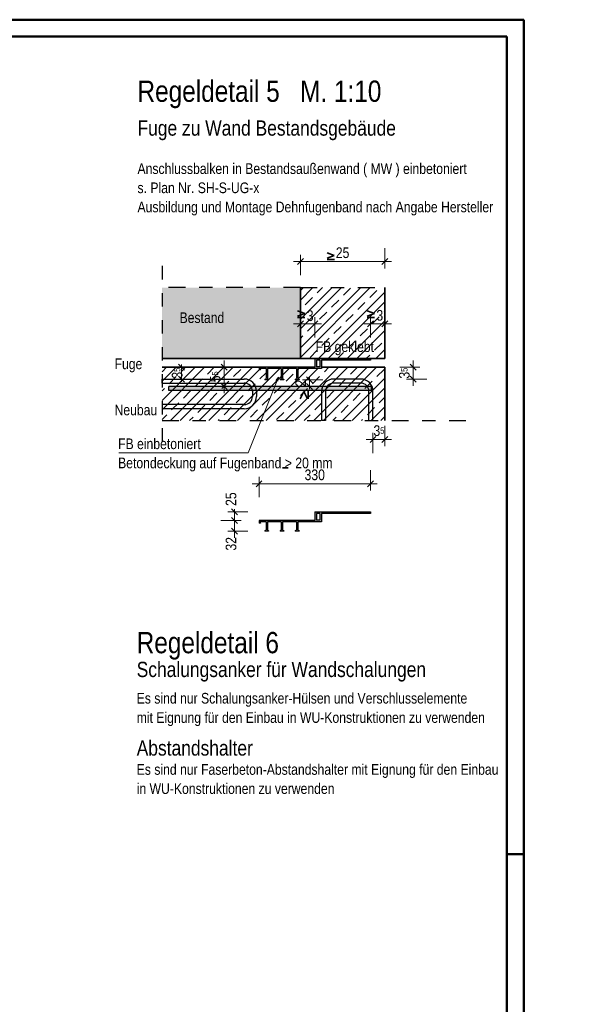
# Model space of a CAD drawing. Header units: millimetres. Extents: x -4 to 30.7, y -2.9 to 30.7.
# Tile 39 of 39: x 26 to 30.2, y 13.7 to 21. Entities that reach past the tile are written whole.
import ezdxf

# ---------------------------------------------------------------- set-up
doc = ezdxf.new("R2010")
doc.units = ezdxf.units.MM
doc.linetypes.add('DASHDOT', pattern=[1, 0.5, -0.25, 0, -0.25])
doc.linetypes.add('HIDDEN', pattern=[0.375, 0.25, -0.125])
doc.styles.add('Arial Narrow', font='ARIALN.TTF')
doc.dimstyles.new('Arch_Strakon_dimstyle', dxfattribs={"dimtxt": 12.5, "dimasz": 1, "dimexe": 1.25, "dimexo": 0.0625, "dimgap": 1, "dimtad": 0, "dimdec": 5, "dimzin": 12, "dimdsep": 46, "dimtxsty": 'Arial Narrow', "dimblk": 'Arrowhead_Tick', "dimsah": 1, "dimcen": 0, "dimse1": 1, "dimse2": 1, "dimclrd": 6, "dimclrt": 2, "dimazin": 0, "dimtfac": 1, "dimtdec": 4, "dimtmove": 0, "dimatfit": 3, "dimldrblk": 'NONE', "dimfxl": 1, "dimtvp": 1, "dimtolj": 1, "dimtzin": 0, "dimlwd": 13, "dimarcsym": 2})
pattern_1 = [(45, (0, 0), (-0.106066, 0.106066), []), (45, (-0.03536, 0.03536), (-0.106066, 0.106066), []), (45, (-0.07071, 0.07071), (-0.106066, 0.106066), [0.075, -0.05])]

# ---------------------------------------------------------------- blocks, each defined once
blk = doc.blocks.new('Arrowhead_Tick')
at = {"color": 0, "linetype": 'Continuous', "lineweight": -2}
for p, q in [((0, 10), (0, -5)), ((-1, 0), (0, 0)), ((5, 0), (0, 0))]:
    blk.add_line(p, q, dxfattribs=at)
at = {"color": 2, "linetype": 'Continuous', "lineweight": 35}
blk.add_line((2.21, 2.21), (-2.21, -2.21), dxfattribs=at)
blk = doc.blocks.new('*D19')
at = {"color": 6, "linetype": 'Continuous', "lineweight": 13}
blk.add_line((27.7752, 17.5916), (28.5802, 17.5916), dxfattribs=at)
at = {"layer": 'Defpoints', "color": 0}
for p in [(28.5902, 17.5916), (28.5902, 17.3826), (27.7652, 17.3201)]:
    blk.add_point(p, dxfattribs=at)
at = {"color": 6, "lineweight": 13, "xscale": 0.01, "yscale": 0.01, "zscale": 0.01, "rotation": 180}
blk.add_blockref('Arrowhead_Tick', (27.7652, 17.5916), dxfattribs=at)
at = {"color": 6, "lineweight": 13, "xscale": 0.01, "yscale": 0.01, "zscale": 0.01}
blk.add_blockref('Arrowhead_Tick', (28.5902, 17.5916), dxfattribs=at)
at = {"color": 2, "lineweight": 35, "insert": (28.1777, 17.6568), "char_height": 0.07875, "attachment_point": 5, "style": 'Arial Narrow'}
blk.add_mtext('\\A1;330', dxfattribs=at)
blk = doc.blocks.new('_None')
blk = doc.blocks.new('*D20')
at = {"color": 6, "linetype": 'Continuous', "lineweight": 13}
blk.add_line((27.5833, 17.2501), (27.5833, 17.3101), dxfattribs=at)
at = {"layer": 'Defpoints', "color": 0}
for p in [(27.5833, 17.3201), (27.7652, 17.3201), (27.8089, 17.2401)]:
    blk.add_point(p, dxfattribs=at)
at = {"color": 6, "lineweight": 13, "xscale": 0.01, "yscale": 0.01, "zscale": 0.01}
for p, rotation in [((27.5833, 17.3201), 90), ((27.5833, 17.2401), 270)]:
    blk.add_blockref('Arrowhead_Tick', p, dxfattribs=dict(at, rotation=rotation))
at = {"color": 2, "lineweight": 35, "insert": (27.5583, 17.1471), "char_height": 0.07875, "attachment_point": 5, "rotation": 90, "style": 'Arial Narrow'}
blk.add_mtext('\\A1;32', dxfattribs=at)
blk = doc.blocks.new('*D21')
at = {"color": 6, "linetype": 'Continuous', "lineweight": 13}
for p, q in [((27.5833, 17.3926), (27.5833, 17.4026)), ((27.5833, 17.3201), (27.5833, 17.3826)), ((27.5833, 17.3101), (27.5833, 17.3001))]:
    blk.add_line(p, q, dxfattribs=at)
at = {"layer": 'Defpoints', "color": 0}
for p in [(27.5833, 17.3826), (28.1777, 17.3826), (27.7652, 17.3201)]:
    blk.add_point(p, dxfattribs=at)
at = {"color": 6, "lineweight": 13, "xscale": 0.01, "yscale": 0.01, "zscale": 0.01}
for p, rotation in [((27.5833, 17.3201), 90), ((27.5833, 17.3826), 270)]:
    blk.add_blockref('Arrowhead_Tick', p, dxfattribs=dict(at, rotation=rotation))
at = {"color": 2, "lineweight": 35, "insert": (27.5583, 17.4773), "char_height": 0.07875, "attachment_point": 5, "rotation": 90, "style": 'Arial Narrow'}
blk.add_mtext('\\A1;25', dxfattribs=at)
blk = doc.blocks.new('*D22')
at = {"color": 6, "linetype": 'Continuous', "lineweight": 13}
blk.add_line((28.0814, 19.2351), (28.6864, 19.2351), dxfattribs=at)
at = {"layer": 'Defpoints', "color": 0}
for p in [(28.6964, 19.2351), (28.0714, 19.0426), (28.6964, 19.0426)]:
    blk.add_point(p, dxfattribs=at)
at = {"color": 6, "lineweight": 13, "xscale": 0.01, "yscale": 0.01, "zscale": 0.01}
blk.add_blockref('Arrowhead_Tick', (28.6964, 19.2351), dxfattribs=at)
at = {"color": 6, "lineweight": 13, "xscale": 0.01, "yscale": 0.01, "zscale": 0.01, "rotation": 180}
blk.add_blockref('Arrowhead_Tick', (28.0714, 19.2351), dxfattribs=at)
at = {"color": 2, "lineweight": 35, "insert": (28.3839, 19.3003), "char_height": 0.07875, "attachment_point": 5, "style": 'Arial Narrow'}
blk.add_mtext('\\A1;25', dxfattribs=at)
blk = doc.blocks.new('*D23')
at = {"color": 6, "linetype": 'Continuous', "lineweight": 13}
for p, q in [((28.138, 18.3709), (28.138, 18.3809)), ((28.138, 18.3109), (28.138, 18.3609)), ((28.138, 18.3009), (28.138, 18.2909))]:
    blk.add_line(p, q, dxfattribs=at)
at = {"layer": 'Defpoints', "color": 0}
for p in [(28.0614, 18.3609), (28.138, 18.3609), (28.5973, 18.3109)]:
    blk.add_point(p, dxfattribs=at)
at = {"color": 6, "lineweight": 13, "xscale": 0.01, "yscale": 0.01, "zscale": 0.01}
for p, rotation in [((28.138, 18.3109), 90), ((28.138, 18.3609), 270)]:
    blk.add_blockref('Arrowhead_Tick', p, dxfattribs=dict(at, rotation=rotation))
at = {"color": 2, "lineweight": 35, "insert": (28.0735, 18.3359), "char_height": 0.07875, "attachment_point": 5, "rotation": 90, "style": 'Arial Narrow'}
blk.add_mtext('\\A1;2', dxfattribs=at)
blk = doc.blocks.new('*D24')
at = {"color": 6, "linetype": 'Continuous', "lineweight": 13}
blk.add_line((28.6189, 17.9187), (28.6864, 17.9187), dxfattribs=at)
at = {"layer": 'Defpoints', "color": 0}
for p in [(28.6089, 18.0594), (28.6964, 18.0594), (28.6964, 17.9187)]:
    blk.add_point(p, dxfattribs=at)
at = {"color": 6, "lineweight": 13, "xscale": 0.01, "yscale": 0.01, "zscale": 0.01}
blk.add_blockref('Arrowhead_Tick', (28.6964, 17.9187), dxfattribs=at)
at = {"color": 6, "lineweight": 13, "xscale": 0.01, "yscale": 0.01, "zscale": 0.01, "rotation": 180}
blk.add_blockref('Arrowhead_Tick', (28.6089, 17.9187), dxfattribs=at)
at = {"color": 2, "lineweight": 35, "insert": (28.6527, 17.9839), "char_height": 0.07875, "attachment_point": 5, "style": 'Arial Narrow'}
blk.add_mtext('\\A1;3{\\A1;\\H.6x;\\S5;}', dxfattribs=at)
blk = doc.blocks.new('*D25')
at = {"color": 6, "linetype": 'Continuous', "lineweight": 13}
blk.add_line((28.9065, 18.3759), (28.9065, 18.4434), dxfattribs=at)
at = {"layer": 'Defpoints', "color": 0}
for p in [(28.6964, 18.4534), (28.9065, 18.4534), (28.5189, 18.3659)]:
    blk.add_point(p, dxfattribs=at)
at = {"color": 6, "lineweight": 13, "xscale": 0.01, "yscale": 0.01, "zscale": 0.01}
for p, rotation in [((28.9065, 18.4534), 90), ((28.9065, 18.3659), 270)]:
    blk.add_blockref('Arrowhead_Tick', p, dxfattribs=dict(at, rotation=rotation))
at = {"color": 2, "lineweight": 35, "insert": (28.8413, 18.4096), "char_height": 0.07875, "attachment_point": 5, "rotation": 90, "style": 'Arial Narrow'}
blk.add_mtext('\\A1;3{\\A1;\\H.6x;\\S5;}', dxfattribs=at)
blk = doc.blocks.new('*D26')
at = {"color": 6, "linetype": 'Continuous', "lineweight": 13}
blk.add_line((27.5065, 18.3209), (27.5065, 18.4434), dxfattribs=at)
at = {"layer": 'Defpoints', "color": 0}
for p in [(27.5065, 18.4534), (28.6964, 18.4534), (28.5973, 18.3109)]:
    blk.add_point(p, dxfattribs=at)
at = {"color": 6, "lineweight": 13, "xscale": 0.01, "yscale": 0.01, "zscale": 0.01}
for p, rotation in [((27.5065, 18.4534), 90), ((27.5065, 18.3109), 270)]:
    blk.add_blockref('Arrowhead_Tick', p, dxfattribs=dict(at, rotation=rotation))
at = {"color": 2, "lineweight": 35, "insert": (27.4414, 18.3821), "char_height": 0.07875, "attachment_point": 5, "rotation": 90, "style": 'Arial Narrow'}
blk.add_mtext('\\A1;5{\\A1;\\H.6x;\\S5;}', dxfattribs=at)
blk = doc.blocks.new('*D27')
at = {"color": 6, "linetype": 'Continuous', "lineweight": 13}
for p, q in [((27.1923, 18.4634), (27.1923, 18.4734)), ((27.1923, 18.3659), (27.1923, 18.4534)), ((27.1923, 18.3559), (27.1923, 18.3459))]:
    blk.add_line(p, q, dxfattribs=at)
at = {"layer": 'Defpoints', "color": 0}
for p in [(27.0473, 18.4534), (27.1923, 18.4534), (27.0473, 18.3659)]:
    blk.add_point(p, dxfattribs=at)
at = {"color": 6, "lineweight": 13, "xscale": 0.01, "yscale": 0.01, "zscale": 0.01}
for p, rotation in [((27.1923, 18.4534), 270), ((27.1923, 18.3659), 90)]:
    blk.add_blockref('Arrowhead_Tick', p, dxfattribs=dict(at, rotation=rotation))
at = {"color": 2, "lineweight": 35, "insert": (27.1596, 18.4096), "char_height": 0.07875, "attachment_point": 5, "rotation": 90, "style": 'Arial Narrow'}
blk.add_mtext('\\A1;3{\\A1;\\H.6x;\\S5;}', dxfattribs=at)

msp = doc.modelspace()

# ---------------------------------------------------------------- hatches: boundary and pattern name
at = {"lineweight": 13, "true_color": 0xf0f0f0}
msp.add_hatch(color=7, dxfattribs=at).paths.add_polyline_path([(28.071443, 19.042584), (28.071443, 18.518372), (27.047318, 18.518372), (27.047318, 19.042584)])
at = {"lineweight": 13}
h = msp.add_hatch(dxfattribs=at)
h.set_pattern_fill('wuB', color=6, scale=0.01, angle=45, style=0, pattern_type=2)
h.set_pattern_definition(pattern_1)
h.paths.add_polyline_path([(28.071443, 18.518372), (28.696443, 18.518372), (28.696443, 19.042584), (28.071443, 19.042584)])
at = {"lineweight": 13, "true_color": 0xff002d}
h = msp.add_hatch(color=240, dxfattribs=at)
h.paths.add_polyline_path([(28.227693, 18.505872), (28.590193, 18.505872), (28.590193, 18.518372), (28.177693, 18.518372), (28.177693, 18.453372), (27.765193, 18.453372), (27.765193, 18.433372), (27.775193, 18.433372), (27.770193, 18.443372), (27.817693, 18.443372), (27.817693, 18.370872), (27.808943, 18.363372), (27.808943, 18.360872), (27.836443, 18.360872), (27.836443, 18.363372), (27.827693, 18.370872), (27.827693, 18.443372), (27.930193, 18.443372), (27.930193, 18.370872), (27.921443, 18.363372), (27.921443, 18.360872), (27.948943, 18.360872), (27.948943, 18.363372), (27.940193, 18.370872), (27.940193, 18.443372), (28.042693, 18.443372), (28.042693, 18.370872), (28.033943, 18.363372), (28.033943, 18.360872), (28.061443, 18.360872), (28.061443, 18.363372), (28.052693, 18.370872), (28.052693, 18.443372), (28.227693, 18.443372)])
h.paths.add_polyline_path([(28.215193, 18.455872), (28.215193, 18.505872), (28.190193, 18.505872), (28.190193, 18.455872)])
at = {"lineweight": 13}
h = msp.add_hatch(dxfattribs=at)
h.set_pattern_fill('wuB', color=6, scale=0.01, angle=45, style=0, pattern_type=2)
h.set_pattern_definition(pattern_1)
h.paths.add_polyline_path([(28.696443, 18.453372), (28.696443, 18.059392), (27.047318, 18.059392), (27.047318, 18.453372), (27.765193, 18.453372), (27.765193, 18.433372), (27.775193, 18.433372), (27.770193, 18.443372), (27.817693, 18.443372), (27.817693, 18.370872), (27.808943, 18.363372), (27.808943, 18.360872), (27.836443, 18.360872), (27.836443, 18.363372), (27.827693, 18.370872), (27.827693, 18.443372), (27.930193, 18.443372), (27.930193, 18.370872), (27.921443, 18.363372), (27.921443, 18.360872), (27.948943, 18.360872), (27.948943, 18.363372), (27.940193, 18.370872), (27.940193, 18.443372), (28.042693, 18.443372), (28.042693, 18.370872), (28.033943, 18.363372), (28.033943, 18.360872), (28.061443, 18.360872), (28.061443, 18.363372), (28.052693, 18.370872), (28.052693, 18.443372), (28.227693, 18.443372), (28.227693, 18.453372)])
at = {"lineweight": 13, "true_color": 0x808080}
msp.add_hatch(color=8, dxfattribs=at).paths.add_polyline_path([(28.597318, 18.310872), (28.597318, 18.280872), (27.097318, 18.280872), (27.097318, 18.310872)])
at = {"lineweight": 13, "true_color": 0xff0000}
h = msp.add_hatch(color=1, dxfattribs=at)
h.paths.add_polyline_path([(28.227693, 17.370072), (28.590193, 17.370072), (28.590193, 17.382572), (28.177693, 17.382572), (28.177693, 17.320072), (27.765193, 17.320072), (27.765193, 17.300072), (27.775193, 17.300072), (27.770193, 17.310072), (27.817693, 17.310072), (27.817693, 17.250072), (27.808943, 17.242572), (27.808943, 17.240072), (27.836443, 17.240072), (27.836443, 17.242572), (27.827693, 17.250072), (27.827693, 17.310072), (27.930193, 17.310072), (27.930193, 17.250072), (27.921443, 17.242572), (27.921443, 17.240072), (27.948943, 17.240072), (27.948943, 17.242572), (27.940193, 17.250072), (27.940193, 17.310072), (28.042693, 17.310072), (28.042693, 17.250072), (28.033943, 17.242572), (28.033943, 17.240072), (28.061443, 17.240072), (28.061443, 17.242572), (28.052693, 17.250072), (28.052693, 17.310072), (28.227693, 17.310072)])
h.paths.add_polyline_path([(28.215193, 17.322572), (28.215193, 17.370072), (28.190193, 17.370072), (28.190193, 17.322572)])

# ---------------------------------------------------------------- linework, layer by layer
at = {"color": 4, "linetype": 'Continuous', "lineweight": 50}
for p, q in [((29.725, 21.025), (0, 21.025)), ((29.725, 0), (29.725, 21.025)), ((29.6, 20.9), (0.5, 20.9)), ((29.6, 0.125), (29.6, 20.9))]:
    msp.add_line(p, q, dxfattribs=at)
at = {"color": 2, "linetype": 'Continuous', "lineweight": 35}
for p, q in [((28.268837, 19.299365), (28.32169, 19.280445)), ((28.32169, 19.280445), (28.268837, 19.260264)), ((28.268837, 19.251435), (28.323452, 19.251435)), ((28.071443, 19.042584), (28.071443, 18.518372)), ((28.696443, 19.042584), (28.696443, 18.518372)), ((28.050404, 18.86959), (28.103257, 18.85067)), ((28.566541, 18.86959), (28.619393, 18.85067)), ((28.103257, 18.85067), (28.050404, 18.83049)), ((28.050404, 18.821661), (28.105018, 18.821661)), ((28.619393, 18.85067), (28.566541, 18.83049)), ((28.566541, 18.821661), (28.621155, 18.821661)), ((28.071443, 18.518372), (27.047318, 18.518372)), ((28.696443, 18.518372), (28.071443, 18.518372)), ((27.765193, 18.453372), (27.047318, 18.453372)), ((28.696443, 18.453372), (28.227693, 18.453372)), ((28.696443, 18.453372), (28.696443, 18.059392)), ((28.09708, 18.273523), (28.070155, 18.219032)), ((28.123365, 18.219032), (28.09708, 18.273523)), ((28.129775, 18.219032), (28.129775, 18.275447)), ((27.939319, 17.708426), (27.981607, 17.708426))]:
    msp.add_line(p, q, dxfattribs=at)
at = {"color": 3, "linetype": 'HIDDEN', "lineweight": 25, "ltscale": 0.25}
msp.add_line((27.047318, 19.202725), (27.047318, 17.844251), dxfattribs=at)
at = {"color": 3, "linetype": 'DASHDOT', "lineweight": 25, "ltscale": 0.25}
for p, q in [((28.071443, 19.042584), (27.047318, 19.042584)), ((28.071443, 19.042584), (28.696443, 19.042584)), ((27.047318, 18.059392), (29.303536, 18.059392))]:
    msp.add_line(p, q, dxfattribs=at)
at = {"color": 2, "linetype": 'Continuous', "lineweight": 35, "ltscale": 0.4}
for p, q in [((28.09354, 18.796787), (28.049346, 18.752593)), ((28.19979, 18.796787), (28.155596, 18.752593)), ((28.61229, 18.796787), (28.568096, 18.752593)), ((28.71854, 18.796787), (28.674346, 18.752593))]:
    msp.add_line(p, q, dxfattribs=at)
at = {"color": 6, "linetype": 'Continuous', "lineweight": 13, "ltscale": 0.4}
for p, q in [((28.071443, 18.82469), (28.071443, 18.67469)), ((28.177693, 18.82469), (28.177693, 18.67469)), ((28.590193, 18.82469), (28.590193, 18.67469)), ((28.696443, 18.82469), (28.696443, 18.67469)), ((28.021443, 18.77469), (28.227693, 18.77469)), ((28.540193, 18.77469), (28.746443, 18.77469))]:
    msp.add_line(p, q, dxfattribs=at)
at = {"color": 3, "linetype": 'Continuous', "lineweight": 25}
for p, q in [((28.177693, 18.518372), (28.177693, 18.453372)), ((28.215193, 18.505872), (28.190193, 18.505872)), ((28.190193, 18.505872), (28.190193, 18.455872)), ((28.215193, 18.505872), (28.215193, 18.455872)), ((28.590193, 18.505872), (28.227693, 18.505872)), ((28.227693, 18.505872), (28.227693, 18.453372)), ((28.590193, 18.518372), (28.590193, 18.505872)), ((28.177693, 18.453372), (27.765193, 18.453372)), ((27.765193, 18.453372), (27.765193, 18.433372)), ((27.775193, 18.433372), (27.765193, 18.433372)), ((27.817693, 18.443372), (27.770193, 18.443372)), ((27.770193, 18.443372), (27.775193, 18.433372)), ((27.817693, 18.443372), (27.817693, 18.370872)), ((27.930193, 18.443372), (27.827693, 18.443372)), ((27.827693, 18.443372), (27.827693, 18.370872)), ((27.930193, 18.443372), (27.930193, 18.370872)), ((28.042693, 18.443372), (27.940193, 18.443372)), ((27.940193, 18.443372), (27.940193, 18.370872)), ((28.042693, 18.443372), (28.042693, 18.370872)), ((28.227693, 18.443372), (28.052693, 18.443372)), ((28.052693, 18.443372), (28.052693, 18.370872)), ((28.215193, 18.455872), (28.190193, 18.455872)), ((28.227693, 18.453372), (28.227693, 18.443372)), ((27.047318, 18.365872), (27.656443, 18.365872)), ((27.047318, 18.335872), (27.047318, 18.365872)), ((27.808943, 18.363372), (27.817693, 18.370872)), ((27.808943, 18.363372), (27.808943, 18.360872)), ((27.836443, 18.360872), (27.808943, 18.360872)), ((27.827693, 18.370872), (27.836443, 18.363372)), ((27.836443, 18.363372), (27.836443, 18.360872)), ((27.921443, 18.363372), (27.930193, 18.370872)), ((27.921443, 18.363372), (27.921443, 18.360872)), ((27.948943, 18.360872), (27.921443, 18.360872)), ((27.940193, 18.370872), (27.948943, 18.363372)), ((27.948943, 18.363372), (27.948943, 18.360872)), ((28.033943, 18.363372), (28.042693, 18.370872)), ((28.033943, 18.363372), (28.033943, 18.360872)), ((28.061443, 18.360872), (28.033943, 18.360872)), ((28.052693, 18.370872), (28.061443, 18.363372)), ((28.061443, 18.363372), (28.061443, 18.360872)), ((28.518943, 18.365872), (28.317693, 18.365872)), ((27.047318, 18.335872), (27.656443, 18.335872)), ((28.597318, 18.310872), (27.097318, 18.310872)), ((27.097318, 18.280872), (27.097318, 18.310872)), ((28.518943, 18.335872), (28.317693, 18.335872)), ((28.597318, 18.280872), (28.597318, 18.310872)), ((28.597318, 18.280872), (27.097318, 18.280872)), ((27.716443, 18.275872), (27.716443, 18.236892)), ((27.746443, 18.275872), (27.746443, 18.236892)), ((28.227693, 18.275872), (28.227693, 18.059392)), ((28.257693, 18.275872), (28.257693, 18.059392)), ((28.578943, 18.059392), (28.578943, 18.275872)), ((28.608943, 18.059392), (28.608943, 18.275872)), ((27.656443, 18.176892), (27.047318, 18.176892)), ((27.047318, 18.176892), (27.047318, 18.146892)), ((27.656443, 18.146892), (27.047318, 18.146892)), ((28.257693, 18.059392), (28.227693, 18.059392)), ((28.578943, 18.059392), (28.608943, 18.059392)), ((28.177693, 17.382572), (28.177693, 17.320072)), ((28.177693, 17.382572), (28.590193, 17.382572)), ((28.215193, 17.370072), (28.190193, 17.370072)), ((28.190193, 17.370072), (28.190193, 17.322572)), ((28.215193, 17.370072), (28.215193, 17.322572)), ((28.590193, 17.370072), (28.227693, 17.370072)), ((28.227693, 17.370072), (28.227693, 17.320072)), ((28.590193, 17.382572), (28.590193, 17.370072)), ((28.177693, 17.320072), (27.765193, 17.320072)), ((27.765193, 17.320072), (27.765193, 17.300072)), ((27.775193, 17.300072), (27.765193, 17.300072)), ((27.817693, 17.310072), (27.770193, 17.310072)), ((27.770193, 17.310072), (27.775193, 17.300072)), ((27.817693, 17.310072), (27.817693, 17.250072)), ((27.930193, 17.310072), (27.827693, 17.310072)), ((27.827693, 17.310072), (27.827693, 17.250072)), ((27.930193, 17.310072), (27.930193, 17.250072)), ((28.042693, 17.310072), (27.940193, 17.310072)), ((27.940193, 17.310072), (27.940193, 17.250072)), ((28.042693, 17.310072), (28.042693, 17.250072)), ((28.227693, 17.310072), (28.052693, 17.310072)), ((28.052693, 17.310072), (28.052693, 17.250072)), ((28.215193, 17.322572), (28.190193, 17.322572)), ((28.227693, 17.320072), (28.227693, 17.310072)), ((27.808943, 17.242572), (27.817693, 17.250072)), ((27.808943, 17.242572), (27.808943, 17.240072)), ((27.836443, 17.240072), (27.808943, 17.240072)), ((27.827693, 17.250072), (27.836443, 17.242572)), ((27.836443, 17.242572), (27.836443, 17.240072)), ((27.921443, 17.242572), (27.930193, 17.250072)), ((27.921443, 17.242572), (27.921443, 17.240072)), ((27.948943, 17.240072), (27.921443, 17.240072)), ((27.940193, 17.250072), (27.948943, 17.242572)), ((27.948943, 17.242572), (27.948943, 17.240072)), ((28.033943, 17.242572), (28.042693, 17.250072)), ((28.033943, 17.242572), (28.033943, 17.240072)), ((28.061443, 17.240072), (28.033943, 17.240072)), ((28.052693, 17.250072), (28.061443, 17.242572)), ((28.061443, 17.242572), (28.061443, 17.240072))]:
    msp.add_line(p, q, dxfattribs=at)
at = {"color": 5, "linetype": 'Continuous', "lineweight": 18}
for p, q in [((27.685573, 17.820846), (27.909431, 18.380869)), ((27.890831, 18.355995), (27.909431, 18.380869)), ((27.909431, 18.380869), (27.90576, 18.350028)), ((26.726466, 17.820846), (27.685573, 17.820846))]:
    msp.add_line(p, q, dxfattribs=at)
at = {"color": 4, "linetype": 'Continuous', "lineweight": 50, "ltscale": 0.4}
msp.add_line((29.725, 14.85), (29.6, 14.85), dxfattribs=at)
at = {"color": 3, "linetype": 'Continuous', "lineweight": 25}
for centre, radius, start, end in [((27.656443, 18.275872), 0.09, 0, 90), ((28.317693, 18.275872), 0.09, 90, 180), ((28.518943, 18.275872), 0.09, 0, 90), ((27.656443, 18.275872), 0.06, 0, 90), ((28.317693, 18.275872), 0.06, 90, 180), ((28.518943, 18.275872), 0.06, 0, 90), ((27.656443, 18.236892), 0.06, 270, 0), ((27.656443, 18.236892), 0.09, 270, 0)]:
    msp.add_arc(centre, radius, start, end, dxfattribs=at)

# ---------------------------------------------------------------- texts
at = {"color": 1, "lineweight": 70, "style": 'Arial Narrow'}
for s, p in [('Regeldetail 5   M. 1:10', (26.865721, 20.417167)), ('Regeldetail 6', (26.859818, 16.337151))]:
    msp.add_text(s, height=0.1575, dxfattribs=at).set_placement(p)
at = {"color": 4, "lineweight": 50, "style": 'Arial Narrow'}
for s, p in [('Fuge zu Wand Bestandsgebäude', (26.865721, 20.166988)), ('Schalungsanker für Wandschalungen', (26.859818, 16.161171)), ('Abstandshalter', (26.859818, 15.579871))]:
    msp.add_text(s, height=0.1125, dxfattribs=at).set_placement(p)
at = {"color": 2, "lineweight": 35, "style": 'Arial Narrow'}
for s, p in [('Anschlussbalken in Bestandsaußenwand ( MW ) einbetoniert', (26.865721, 19.883488)), ('s. Plan Nr. SH-S-UG-x', (26.865721, 19.741738)), ('Ausbildung und Montage Dehnfugenband nach Angabe Hersteller', (26.865721, 19.599988)), ('3', (28.118913, 18.795394)), ('3', (28.634044, 18.798356)), ('Bestand', (27.177068, 18.780747)), ('FB geklebt', (28.184624, 18.566089)), ('Fuge', (26.695932, 18.439456)), ('Neubau', (26.695932, 18.098166)), ('FB einbetoniert', (26.722032, 17.847665)), ('Betondeckung auf Fugenband > 20 mm', (26.722032, 17.705915)), ('Es sind nur Schalungsanker-Hülsen und Verschlusselemente', (26.859818, 15.965051)), ('mit Eignung für den Einbau in WU-Konstruktionen zu verwenden', (26.859818, 15.822246)), ('Es sind nur Faserbeton-Abstandshalter mit Eignung für den Einbau', (26.859818, 15.438121)), ('in WU-Konstruktionen zu verwenden', (26.859818, 15.296371))]:
    msp.add_text(s, height=0.07875, dxfattribs=at).set_placement(p)

# ---------------------------------------------------------------- dimensions: what is measured, and where the dimension line sits
at = {"lineweight": 35}
for base, p1, p2, text, override, picture, middle in [((28.696443, 19.235139), (28.071443, 19.042584), (28.696443, 19.042584), '25', {"dimscale": 0.01, "dimtxt": 7.875, "dimasz": 1, "dimgap": 2.5, "dimtad": 1, "dimjust": 0, "dimtih": 0, "dimtoh": 0, "dimdec": 3, "dimdsep": 46, "dimtxsty": 'Arial Narrow', "dimclrd": 6, "dimclrt": 2, "dimtix": 1, "dimtofl": 255, "dimtmove": 0, "dimatfit": 2, "dimfxl": 0, "dimfxlon": 0, "dimtvp": 31.746032, "dimlwd": 13}, '*D22', (28.383943, 19.235139)), ((28.696443, 17.918679), (28.608943, 18.059392), (28.696443, 18.059392), '3{\\A1;\\H.6x;\\S5;}', {"dimscale": 0.01, "dimtxt": 7.875, "dimasz": 1, "dimgap": 2.5, "dimtad": 1, "dimjust": 0, "dimtih": 0, "dimtoh": 0, "dimdec": 5, "dimdsep": 46, "dimtxsty": 'Arial Narrow', "dimclrd": 6, "dimclrt": 2, "dimtix": 1, "dimtofl": 255, "dimtmove": 0, "dimatfit": 2, "dimfxl": 0, "dimfxlon": 0, "dimtvp": 31.746032, "dimlwd": 13}, '*D24', (28.652693, 17.918679)), ((28.590193, 17.59156), (27.765193, 17.320072), (28.590193, 17.382572), '330', {"dimscale": 0.01, "dimtxt": 7.875, "dimasz": 1, "dimgap": 2.5, "dimtad": 1, "dimjust": 0, "dimtih": 0, "dimtoh": 0, "dimdec": 3, "dimdsep": 46, "dimtxsty": 'Arial Narrow', "dimclrd": 6, "dimclrt": 2, "dimtix": 1, "dimtofl": 255, "dimtmove": 0, "dimatfit": 2, "dimfxl": 0, "dimfxlon": 0, "dimtvp": 31.746032, "dimlwd": 13}, '*D19', (28.177693, 17.59156))]:
    dim = msp.add_linear_dim(base=base, p1=p1, p2=p2, text=text, dimstyle='Arch_Strakon_dimstyle', override=override, dxfattribs=at)
    dim.commit()
    dim.dimension.update_dxf_attribs({"geometry": picture, "text_midpoint": middle, "dimtype": 160})
for base, p1, p2, text, override, picture, middle in [((27.19233, 18.453372), (27.047318, 18.365872), (27.047318, 18.453372), '3{\\A1;\\H.6x;\\S5;}', {"dimscale": 0.01, "dimtxt": 7.875, "dimasz": 1, "dimgap": 2.5, "dimtad": 0, "dimjust": 0, "dimtih": 0, "dimtoh": 0, "dimdec": 5, "dimdsep": 46, "dimtxsty": 'Arial Narrow', "dimclrd": 6, "dimclrt": 2, "dimtix": 0, "dimtofl": 255, "dimtmove": 2, "dimatfit": 2, "dimfxl": 0, "dimfxlon": 0, "dimtvp": 31.746032, "dimlwd": 13}, '*D27', (27.159616, 18.409604)), ((27.506463, 18.453372), (28.597318, 18.310872), (28.696443, 18.453372), '5{\\A1;\\H.6x;\\S5;}', {"dimscale": 0.01, "dimtxt": 7.875, "dimasz": 1, "dimgap": 2.5, "dimtad": 1, "dimjust": 0, "dimtih": 0, "dimtoh": 0, "dimdec": 5, "dimdsep": 46, "dimtxsty": 'Arial Narrow', "dimclrd": 6, "dimclrt": 2, "dimtix": 1, "dimtofl": 255, "dimtmove": 0, "dimatfit": 2, "dimfxl": 0, "dimfxlon": 0, "dimtvp": 31.746032, "dimlwd": 13}, '*D26', (27.506463, 18.382122)), ((28.906463, 18.453372), (28.518943, 18.365872), (28.696443, 18.453372), '3{\\A1;\\H.6x;\\S5;}', {"dimscale": 0.01, "dimtxt": 7.875, "dimasz": 1, "dimgap": 2.5, "dimtad": 1, "dimjust": 0, "dimtih": 0, "dimtoh": 0, "dimdec": 5, "dimdsep": 46, "dimtxsty": 'Arial Narrow', "dimclrd": 6, "dimclrt": 2, "dimtix": 1, "dimtofl": 255, "dimtmove": 0, "dimatfit": 2, "dimfxl": 0, "dimfxlon": 0, "dimtvp": 31.746032, "dimlwd": 13}, '*D25', (28.906463, 18.409622)), ((28.138049, 18.360872), (28.597318, 18.310872), (28.061443, 18.360872), '2', {"dimscale": 0.01, "dimtxt": 7.875, "dimasz": 1, "dimgap": 2.5, "dimtad": 1, "dimjust": 0, "dimtih": 0, "dimtoh": 0, "dimdec": 5, "dimdsep": 46, "dimtxsty": 'Arial Narrow', "dimclrd": 6, "dimclrt": 2, "dimtix": 1, "dimtofl": 255, "dimtmove": 0, "dimatfit": 2, "dimfxl": 0, "dimfxlon": 0, "dimtvp": 31.746032, "dimlwd": 13}, '*D23', (28.138049, 18.335872)), ((27.583315, 17.382572), (27.765193, 17.320072), (28.177693, 17.382572), '25', {"dimscale": 0.01, "dimtxt": 7.875, "dimasz": 1, "dimgap": 2.5, "dimtad": 1, "dimjust": 4, "dimtih": 0, "dimtoh": 0, "dimdec": 3, "dimdsep": 46, "dimtxsty": 'Arial Narrow', "dimclrd": 6, "dimclrt": 2, "dimtix": 0, "dimtofl": 255, "dimtmove": 2, "dimatfit": 2, "dimfxl": 0, "dimfxlon": 0, "dimtvp": 31.746032, "dimlwd": 13}, '*D21', (27.558315, 17.477271)), ((27.583315, 17.320072), (27.808943, 17.240072), (27.765193, 17.320072), '32', {"dimscale": 0.01, "dimtxt": 7.875, "dimasz": 1, "dimgap": 2.5, "dimtad": 0, "dimjust": 0, "dimtih": 0, "dimtoh": 0, "dimdec": 3, "dimdsep": 46, "dimtxsty": 'Arial Narrow', "dimclrd": 6, "dimclrt": 2, "dimtix": 0, "dimtofl": 255, "dimtmove": 2, "dimatfit": 2, "dimfxl": 0, "dimfxlon": 0, "dimtvp": 31.746032, "dimlwd": 13}, '*D20', (27.558315, 17.147061))]:
    dim = msp.add_linear_dim(base=base, p1=p1, p2=p2, angle=90, text=text, dimstyle='Arch_Strakon_dimstyle', override=override, dxfattribs=at)
    dim.commit()
    dim.dimension.update_dxf_attribs({"geometry": picture, "text_midpoint": middle, "dimtype": 160})

doc.saveas('drawing.dxf')
